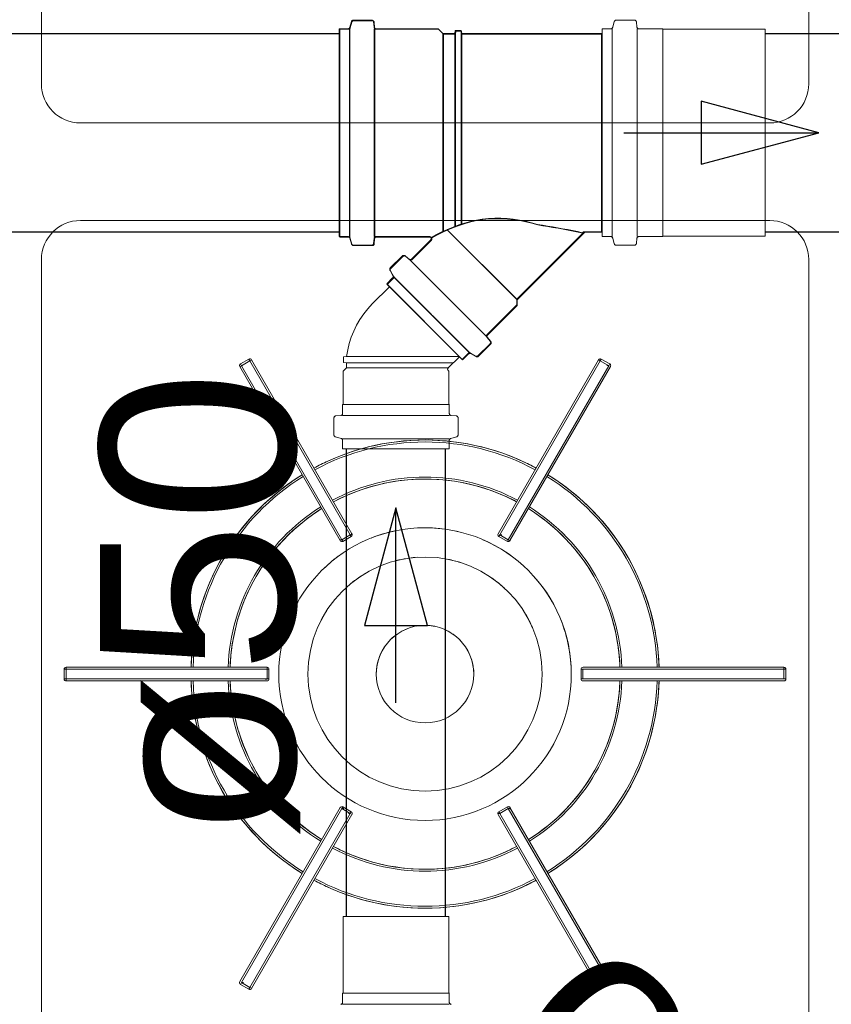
# Model space of a CAD drawing. Header units: millimetres. Extents: x 567 to 934, y -1 to 364.
# Tile 12 of 256: x 592.452 to 593.284, y 47.229 to 48.238. Entities that reach past the tile are written whole.
import ezdxf

# ---------------------------------------------------------------- set-up
doc = ezdxf.new("R2010")
doc.units = ezdxf.units.MM
doc.header["$MEASUREMENT"] = 0
doc.linetypes.add('NULL', pattern=[0])
doc.layers.add('ARQ FINA', color=8, linetype='Continuous')
for name, color, linetype, lineweight in [('G-IMPT', 8, 'Continuous', 13), ('Simbolos', 14, 'Continuous', 20), ('Simbolos_int', 14, 'Continuous', 15), ('TQ-Condutos Gordura', 14, 'Continuous', 25), ('TQ-Sentido conduto Gordura', 14, 'Continuous', 30), ('TQ-Textos conduto Gordura', 7, 'Continuous', 9)]:
    doc.layers.add(name, color=color, linetype=linetype, lineweight=lineweight)
doc.styles.add('Arial', font='arial.ttf')

msp = doc.modelspace()

# ---------------------------------------------------------------- linework, layer by layer
at = {"layer": 'ARQ FINA', "lineweight": 5}
for p, q in [((592.4744, 48.1726), (592.4744, 49.0226)), ((593.2611, 49.0226), (593.2611, 48.1726)), ((593.2211, 48.1326), (592.5144, 48.1326)), ((592.5144, 48.0326), (593.2211, 48.0326)), ((592.4744, 47.1426), (592.4744, 47.9926)), ((593.2611, 47.9926), (593.2611, 47.1426))]:
    msp.add_line(p, q, dxfattribs=at)
for centre, start, end in [((592.5144, 48.1726), 180, 270), ((593.2211, 48.1726), 270, 0), ((592.5144, 47.9926), 90, 180), ((593.2211, 47.9926), 0, 90)]:
    msp.add_arc(centre, 0.04, start, end, dxfattribs=at)
at = {"layer": 'G-IMPT', "lineweight": 5}
for p, q in [((592.6871, 47.8905), (592.6784, 47.8855)), ((592.6784, 47.8855), (592.6871, 47.8905)), ((592.6871, 47.8905), (592.6784, 47.8855)), ((592.6881, 47.8887), (592.6871, 47.8905)), ((593.0484, 47.8905), (593.0474, 47.8887)), ((593.0571, 47.8855), (593.0484, 47.8905)), ((593.0571, 47.8855), (593.0484, 47.8905)), ((593.0571, 47.8855), (593.0484, 47.8905)), ((592.6777, 47.8828), (592.7807, 47.7044)), ((592.6777, 47.8828), (592.7807, 47.7044)), ((592.6784, 47.8855), (592.6794, 47.8837)), ((592.6794, 47.8837), (592.6881, 47.8887)), ((592.7824, 47.7053), (592.6794, 47.8837)), ((592.6881, 47.8887), (592.7911, 47.7103)), ((592.7928, 47.7114), (592.6898, 47.8898)), ((592.6898, 47.8898), (592.7928, 47.7114)), ((593.0457, 47.8898), (592.9427, 47.7114)), ((593.0457, 47.8898), (592.9427, 47.7114)), ((592.9444, 47.7103), (593.0474, 47.8887)), ((593.056, 47.8837), (592.953, 47.7053)), ((592.9548, 47.7044), (593.0578, 47.8828)), ((593.0578, 47.8828), (592.9548, 47.7044)), ((593.0474, 47.8887), (593.056, 47.8837)), ((593.056, 47.8837), (593.0571, 47.8855)), ((592.7911, 47.7103), (592.7824, 47.7053)), ((592.7834, 47.7036), (592.7921, 47.7086)), ((592.7921, 47.7086), (592.7834, 47.7036)), ((592.7834, 47.7036), (592.7921, 47.7086)), ((592.7921, 47.7086), (592.7911, 47.7103)), ((592.9444, 47.7103), (592.9434, 47.7086)), ((592.9434, 47.7086), (592.9521, 47.7036)), ((592.9434, 47.7086), (592.9521, 47.7036)), ((592.9434, 47.7086), (592.9521, 47.7036)), ((592.953, 47.7053), (592.9444, 47.7103)), ((592.7824, 47.7053), (592.7834, 47.7036)), ((592.9521, 47.7036), (592.953, 47.7053)), ((592.4977, 47.5726), (592.4977, 47.5626)), ((592.4998, 47.5726), (592.4977, 47.5726)), ((592.4977, 47.5726), (592.4977, 47.5626)), ((592.4977, 47.5726), (592.4977, 47.5626)), ((592.7057, 47.5746), (592.4997, 47.5746)), ((592.4997, 47.5746), (592.7057, 47.5746)), ((592.4998, 47.5726), (592.7058, 47.5726)), ((592.4998, 47.5626), (592.4998, 47.5726)), ((592.7077, 47.5726), (592.7058, 47.5726)), ((592.7058, 47.5726), (592.7058, 47.5626)), ((592.7077, 47.5626), (592.7077, 47.5726)), ((592.7077, 47.5626), (592.7077, 47.5726)), ((592.7077, 47.5626), (592.7077, 47.5726)), ((593.0277, 47.5726), (593.0277, 47.5626)), ((593.0296, 47.5726), (593.0277, 47.5726)), ((593.0277, 47.5726), (593.0277, 47.5626)), ((593.0277, 47.5726), (593.0277, 47.5626)), ((593.0296, 47.5626), (593.0296, 47.5726)), ((593.0296, 47.5726), (593.2356, 47.5726)), ((593.2357, 47.5746), (593.0297, 47.5746)), ((593.2357, 47.5746), (593.0297, 47.5746)), ((593.2377, 47.5726), (593.2356, 47.5726)), ((593.2356, 47.5726), (593.2356, 47.5626)), ((593.2377, 47.5626), (593.2377, 47.5726)), ((593.2377, 47.5626), (593.2377, 47.5726)), ((593.2377, 47.5626), (593.2377, 47.5726)), ((592.4977, 47.5626), (592.4998, 47.5626)), ((592.4997, 47.5606), (592.7057, 47.5606)), ((592.4997, 47.5606), (592.7057, 47.5606)), ((592.7058, 47.5626), (592.4998, 47.5626)), ((592.7058, 47.5626), (592.7077, 47.5626)), ((593.0277, 47.5626), (593.0296, 47.5626)), ((593.2356, 47.5626), (593.0296, 47.5626)), ((593.0297, 47.5606), (593.2357, 47.5606)), ((593.2357, 47.5606), (593.0297, 47.5606)), ((593.2356, 47.5626), (593.2377, 47.5626)), ((592.7807, 47.4308), (592.6777, 47.2524)), ((592.6777, 47.2524), (592.7807, 47.4308)), ((592.6794, 47.2514), (592.7824, 47.4298)), ((592.7834, 47.4315), (592.7824, 47.4298)), ((592.7824, 47.4298), (592.7911, 47.4248)), ((592.7921, 47.4265), (592.7834, 47.4315)), ((592.7921, 47.4265), (592.7834, 47.4315)), ((592.7921, 47.4265), (592.7834, 47.4315)), ((592.7911, 47.4248), (592.7921, 47.4265)), ((592.9521, 47.4315), (592.9434, 47.4265)), ((592.9521, 47.4315), (592.9434, 47.4265)), ((592.9521, 47.4315), (592.9434, 47.4265)), ((592.9434, 47.4265), (592.9444, 47.4248)), ((592.9444, 47.4248), (592.953, 47.4298)), ((592.953, 47.4298), (592.9521, 47.4315)), ((592.953, 47.4298), (593.056, 47.2514)), ((593.0578, 47.2524), (592.9548, 47.4308)), ((593.0578, 47.2524), (592.9548, 47.4308)), ((592.7911, 47.4248), (592.6881, 47.2464)), ((592.6898, 47.2454), (592.7928, 47.4238)), ((592.6898, 47.2454), (592.7928, 47.4238)), ((592.9427, 47.4238), (593.0457, 47.2454)), ((593.0457, 47.2454), (592.9427, 47.4238)), ((593.0474, 47.2464), (592.9444, 47.4248)), ((592.6794, 47.2514), (592.6784, 47.2496)), ((592.6784, 47.2496), (592.6871, 47.2446)), ((592.6784, 47.2496), (592.6871, 47.2446)), ((592.6784, 47.2496), (592.6871, 47.2446)), ((592.6881, 47.2464), (592.6794, 47.2514)), ((592.6871, 47.2446), (592.6881, 47.2464)), ((593.056, 47.2514), (593.0474, 47.2464)), ((593.0474, 47.2464), (593.0484, 47.2446)), ((593.0484, 47.2446), (593.0571, 47.2496)), ((593.0484, 47.2446), (593.0571, 47.2496)), ((593.0484, 47.2446), (593.0571, 47.2496)), ((593.0571, 47.2496), (593.056, 47.2514))]:
    msp.add_line(p, q, dxfattribs=at)
for points in [[(592.9816, 47.7788), (592.9731, 47.7832), (592.9644, 47.7873), (592.9555, 47.7909), (592.9465, 47.7943), (592.9374, 47.7972), (592.9281, 47.7998), (592.9188, 47.8021), (592.9094, 47.8039), (592.8999, 47.8054), (592.8904, 47.8065), (592.8808, 47.8072), (592.8712, 47.8076), (592.8616, 47.8075), (592.852, 47.8071), (592.8424, 47.8062), (592.8329, 47.805), (592.8234, 47.8035), (592.814, 47.8015), (592.8047, 47.7992), (592.7955, 47.7965), (592.7864, 47.7934), (592.7775, 47.79), (592.7686, 47.7862), (592.76, 47.782), (592.7538, 47.7788)], [(592.7417, 47.7718), (592.7336, 47.7666), (592.7258, 47.7611), (592.7182, 47.7553), (592.7108, 47.7491), (592.7036, 47.7427), (592.6968, 47.736), (592.6902, 47.7291), (592.6839, 47.7218), (592.6778, 47.7143), (592.6721, 47.7066), (592.6667, 47.6987), (592.6616, 47.6906), (592.6569, 47.6822), (592.6525, 47.6737), (592.6484, 47.665), (592.6447, 47.6562), (592.6413, 47.6472), (592.6383, 47.638), (592.6357, 47.6288), (592.6334, 47.6195), (592.6315, 47.6101), (592.63, 47.6006), (592.6289, 47.5911), (592.6281, 47.5815), (592.6278, 47.5746)], [(593.1076, 47.5746), (593.1072, 47.5842), (593.1063, 47.5937), (593.1051, 47.6032), (593.1034, 47.6127), (593.1015, 47.6221), (593.0991, 47.6314), (593.0963, 47.6406), (593.0932, 47.6497), (593.0898, 47.6586), (593.086, 47.6674), (593.0818, 47.6761), (593.0773, 47.6846), (593.0724, 47.6929), (593.0673, 47.7009), (593.0618, 47.7088), (593.056, 47.7165), (593.0499, 47.7239), (593.0435, 47.731), (593.0368, 47.7379), (593.0298, 47.7445), (593.0226, 47.7509), (593.0152, 47.7569), (593.0075, 47.7627), (592.9996, 47.7681), (592.9937, 47.7718)], [(592.7738, 47.7442), (592.781, 47.7478), (592.7883, 47.7511), (592.7957, 47.7541), (592.8032, 47.7569), (592.8108, 47.7593), (592.8185, 47.7614), (592.8263, 47.7632), (592.8342, 47.7647), (592.8421, 47.7659), (592.85, 47.7668), (592.858, 47.7673), (592.866, 47.7676), (592.874, 47.7675), (592.882, 47.7671), (592.89, 47.7663), (592.8979, 47.7653), (592.9058, 47.7639), (592.9136, 47.7622), (592.9213, 47.7603), (592.929, 47.758), (592.9366, 47.7554), (592.944, 47.7525), (592.9514, 47.7493), (592.9586, 47.7458), (592.9616, 47.7442)], [(592.6678, 47.5746), (592.6683, 47.5826), (592.669, 47.5905), (592.6701, 47.5985), (592.6715, 47.6063), (592.6732, 47.6141), (592.6752, 47.6219), (592.6776, 47.6295), (592.6802, 47.6371), (592.6831, 47.6445), (592.6864, 47.6519), (592.6899, 47.659), (592.6937, 47.6661), (592.6977, 47.673), (592.7021, 47.6797), (592.7067, 47.6862), (592.7116, 47.6926), (592.7167, 47.6987), (592.7221, 47.7046), (592.7277, 47.7103), (592.7335, 47.7158), (592.7395, 47.7211), (592.7458, 47.7261), (592.7522, 47.7308), (592.7588, 47.7353), (592.7617, 47.7372)], [(592.9737, 47.7372), (592.9804, 47.7328), (592.9869, 47.7282), (592.9933, 47.7233), (592.9994, 47.7181), (593.0053, 47.7127), (593.011, 47.7071), (593.0165, 47.7013), (593.0217, 47.6952), (593.0267, 47.689), (593.0314, 47.6825), (593.0359, 47.6759), (593.0401, 47.6691), (593.044, 47.6621), (593.0476, 47.655), (593.051, 47.6477), (593.054, 47.6403), (593.0568, 47.6328), (593.0592, 47.6252), (593.0614, 47.6175), (593.0632, 47.6097), (593.0648, 47.6018), (593.066, 47.5939), (593.0669, 47.586), (593.0675, 47.578), (593.0676, 47.5746)], [(592.6278, 47.5606), (592.6283, 47.551), (592.6292, 47.5414), (592.6304, 47.5319), (592.632, 47.5224), (592.634, 47.5131), (592.6364, 47.5038), (592.6391, 47.4946), (592.6422, 47.4855), (592.6457, 47.4765), (592.6495, 47.4677), (592.6537, 47.4591), (592.6582, 47.4506), (592.663, 47.4423), (592.6682, 47.4342), (592.6737, 47.4263), (592.6795, 47.4187), (592.6856, 47.4113), (592.692, 47.4041), (592.6987, 47.3972), (592.7056, 47.3906), (592.7128, 47.3843), (592.7203, 47.3782), (592.728, 47.3725), (592.7359, 47.367), (592.7417, 47.3633)], [(592.7617, 47.398), (592.755, 47.4024), (592.7485, 47.407), (592.7422, 47.4119), (592.7361, 47.417), (592.7301, 47.4224), (592.7244, 47.428), (592.719, 47.4339), (592.7138, 47.4399), (592.7088, 47.4462), (592.704, 47.4526), (592.6996, 47.4593), (592.6954, 47.4661), (592.6915, 47.4731), (592.6878, 47.4802), (592.6845, 47.4875), (592.6814, 47.4948), (592.6787, 47.5024), (592.6762, 47.51), (592.6741, 47.5177), (592.6722, 47.5255), (592.6707, 47.5333), (592.6695, 47.5412), (592.6686, 47.5492), (592.668, 47.5571), (592.6678, 47.5606)], [(593.0676, 47.5606), (593.0672, 47.5526), (593.0664, 47.5446), (593.0653, 47.5367), (593.0639, 47.5288), (593.0622, 47.521), (593.0602, 47.5133), (593.0579, 47.5056), (593.0553, 47.4981), (593.0523, 47.4906), (593.0491, 47.4833), (593.0456, 47.4761), (593.0418, 47.4691), (593.0377, 47.4622), (593.0334, 47.4555), (593.0287, 47.4489), (593.0239, 47.4426), (593.0187, 47.4365), (593.0134, 47.4305), (593.0078, 47.4248), (593.002, 47.4193), (592.9959, 47.4141), (592.9897, 47.4091), (592.9832, 47.4043), (592.9766, 47.3998), (592.9737, 47.398)], [(592.9937, 47.3633), (593.0018, 47.3685), (593.0097, 47.374), (593.0173, 47.3799), (593.0247, 47.386), (593.0318, 47.3924), (593.0387, 47.3991), (593.0453, 47.4061), (593.0516, 47.4133), (593.0576, 47.4208), (593.0633, 47.4285), (593.0687, 47.4364), (593.0738, 47.4446), (593.0786, 47.4529), (593.083, 47.4615), (593.0871, 47.4701), (593.0908, 47.479), (593.0941, 47.488), (593.0971, 47.4971), (593.0998, 47.5063), (593.102, 47.5157), (593.1039, 47.5251), (593.1054, 47.5346), (593.1066, 47.5441), (593.1073, 47.5537), (593.1076, 47.5606)], [(592.9616, 47.391), (592.9545, 47.3874), (592.9472, 47.384), (592.9398, 47.381), (592.9323, 47.3783), (592.9246, 47.3758), (592.9169, 47.3737), (592.9091, 47.3719), (592.9013, 47.3704), (592.8934, 47.3692), (592.8854, 47.3684), (592.8774, 47.3678), (592.8694, 47.3676), (592.8614, 47.3677), (592.8535, 47.3681), (592.8455, 47.3688), (592.8376, 47.3699), (592.8297, 47.3712), (592.8219, 47.3729), (592.8141, 47.3749), (592.8064, 47.3772), (592.7989, 47.3798), (592.7914, 47.3827), (592.7841, 47.3859), (592.7769, 47.3894), (592.7738, 47.391)], [(592.7538, 47.3563), (592.7624, 47.3519), (592.7711, 47.3479), (592.7799, 47.3442), (592.789, 47.3409), (592.7981, 47.3379), (592.8073, 47.3353), (592.8167, 47.3331), (592.8261, 47.3312), (592.8356, 47.3297), (592.8451, 47.3286), (592.8547, 47.3279), (592.8643, 47.3276), (592.8739, 47.3277), (592.8835, 47.3281), (592.893, 47.3289), (592.9025, 47.3301), (592.912, 47.3317), (592.9214, 47.3337), (592.9307, 47.336), (592.9399, 47.3387), (592.949, 47.3418), (592.958, 47.3452), (592.9668, 47.349), (592.9755, 47.3531), (592.9816, 47.3563)]]:
    msp.add_lwpolyline(points, dxfattribs=at)
for centre, radius, start, end in [((592.6881, 47.8888), 0.002, 30, 120), ((592.6881, 47.8888), 0.002, 30, 120), ((593.0474, 47.8888), 0.002, 60, 150), ((593.0474, 47.8888), 0.002, 60, 150), ((592.6794, 47.8838), 0.002, 120, 210), ((592.6794, 47.8838), 0.002, 120, 210), ((593.0561, 47.8838), 0.002, 330, 60), ((593.0561, 47.8838), 0.002, 330, 60), ((592.8677, 47.5676), 0.24, 61.6714, 118.3286), ((592.8677, 47.5676), 0.238, 61.6854, 118.3146), ((592.8677, 47.5676), 0.24, 114.5089, 118.3286), ((592.8677, 47.5676), 0.24, 61.6714, 65.4911), ((592.8677, 47.5676), 0.24, 121.6714, 178.3286), ((592.8677, 47.5676), 0.238, 121.6854, 178.3146), ((592.8677, 47.5676), 0.24, 121.6714, 125.4911), ((592.8677, 47.5676), 0.202, 61.9859, 118.0141), ((592.8677, 47.5676), 0.238, 1.6854, 58.3146), ((592.8677, 47.5676), 0.24, 1.6714, 58.3286), ((592.8677, 47.5676), 0.24, 54.5089, 58.3286), ((592.8677, 47.5676), 0.2, 62.0058, 117.9942), ((592.8677, 47.5676), 0.2, 112.273, 117.9942), ((592.8677, 47.5676), 0.2, 62.0058, 67.727), ((592.8677, 47.5676), 0.202, 121.9859, 178.0141), ((592.8677, 47.5676), 0.202, 1.9859, 58.0141), ((592.8677, 47.5676), 0.2, 122.0058, 177.9942), ((592.8677, 47.5676), 0.2, 122.0058, 127.727), ((592.8677, 47.5676), 0.2, 2.0058, 57.9942), ((592.8677, 47.5676), 0.2, 52.273, 57.9942), ((592.8677, 47.5676), 0.15, 0, 180), ((592.7911, 47.7104), 0.002, 300, 30), ((592.7911, 47.7104), 0.002, 300, 30), ((592.8677, 47.5676), 0.15, 101.8503, 111.6391), ((592.8677, 47.5676), 0.15, 87.6811, 88.8506), ((592.8677, 47.5676), 0.15, 76.1367, 87.6811), ((592.9444, 47.7104), 0.002, 150, 240), ((592.9444, 47.7104), 0.002, 150, 240), ((592.7824, 47.7054), 0.002, 210, 300), ((592.7824, 47.7054), 0.002, 210, 300), ((592.8677, 47.5676), 0.15, 53.2956, 66.6623), ((592.9531, 47.7054), 0.002, 240, 330), ((592.9531, 47.7054), 0.002, 240, 330), ((592.8677, 47.5676), 0.15, 125.2952, 133.8405), ((592.8677, 47.5676), 0.12, 0, 180), ((592.8677, 47.5676), 0.12, 93.4909, 104.2124), ((592.8677, 47.5676), 0.12, 72.401, 78.7324), ((592.8677, 47.5676), 0.12, 119.4438, 129.474), ((592.8677, 47.5676), 0.15, 29.6087, 43.8405), ((592.8677, 47.5676), 0.12, 47.2545, 55.0826), ((592.8677, 47.5676), 0.15, 149.6084, 156.9203), ((592.8677, 47.5676), 0.12, 146.3577, 154.7365), ((592.8677, 47.5676), 0.12, 23.4524, 30.5904), ((592.8677, 47.5676), 0.05, 0, 180), ((592.8677, 47.5676), 0.05, 87.7498, 100.0519), ((592.8677, 47.5676), 0.05, 78.1377, 87.7498), ((592.8677, 47.5676), 0.15, 0, 21.9203), ((592.8677, 47.5676), 0.05, 112.4749, 135.594), ((592.8677, 47.5676), 0.05, 43.3894, 66.6078), ((592.8677, 47.5676), 0.24, 174.5089, 178.3286), ((592.8677, 47.5676), 0.2, 172.273, 177.9942), ((592.8677, 47.5676), 0.05, 146.2624, 180), ((592.8677, 47.5676), 0.05, 0, 33.1958), ((592.8677, 47.5676), 0.2, 2.0058, 7.727), ((592.8677, 47.5676), 0.24, 1.6714, 5.4911), ((592.4997, 47.5726), 0.002, 90, 180), ((592.4997, 47.5726), 0.002, 90, 180), ((592.7057, 47.5726), 0.002, 0, 90), ((592.7057, 47.5726), 0.002, 0, 90), ((592.8677, 47.5676), 0.15, 180, 0), ((592.8677, 47.5676), 0.12, 180, 0), ((592.8677, 47.5676), 0.05, 180, 0), ((593.0297, 47.5726), 0.002, 90, 180), ((593.0297, 47.5726), 0.002, 90, 180), ((593.2357, 47.5726), 0.002, 0, 90), ((593.2357, 47.5726), 0.002, 0, 90), ((592.4997, 47.5626), 0.002, 180, 270), ((592.4997, 47.5626), 0.002, 180, 270), ((592.8677, 47.5676), 0.24, 181.6714, 238.3286), ((592.8677, 47.5676), 0.24, 181.6714, 185.4911), ((592.8677, 47.5676), 0.238, 181.6854, 238.3146), ((592.8677, 47.5676), 0.202, 181.9859, 238.0141), ((592.8677, 47.5676), 0.2, 182.0058, 187.727), ((592.8677, 47.5676), 0.2, 182.0058, 237.9942), ((592.7057, 47.5626), 0.002, 270, 0), ((592.7057, 47.5626), 0.002, 270, 0), ((592.8677, 47.5676), 0.2, 302.0058, 357.9942), ((592.8677, 47.5676), 0.202, 301.9859, 358.0141), ((592.8677, 47.5676), 0.238, 301.6854, 358.3146), ((592.8677, 47.5676), 0.24, 301.6714, 358.3286), ((593.0297, 47.5626), 0.002, 180, 270), ((593.0297, 47.5626), 0.002, 180, 270), ((592.8677, 47.5676), 0.2, 352.273, 357.9942), ((592.8677, 47.5676), 0.24, 354.5089, 358.3286), ((593.2357, 47.5626), 0.002, 270, 0), ((593.2357, 47.5626), 0.002, 270, 0), ((592.7824, 47.4298), 0.002, 60, 150), ((592.7824, 47.4298), 0.002, 60, 150), ((592.7911, 47.4248), 0.002, 330, 60), ((592.7911, 47.4248), 0.002, 330, 60), ((592.9444, 47.4248), 0.002, 120, 210), ((592.9444, 47.4248), 0.002, 120, 210), ((592.9531, 47.4298), 0.002, 30, 120), ((592.9531, 47.4298), 0.002, 30, 120), ((592.8677, 47.5676), 0.2, 232.273, 237.9942), ((592.8677, 47.5676), 0.2, 302.0058, 307.727), ((592.8677, 47.5676), 0.202, 241.9859, 298.0141), ((592.8677, 47.5676), 0.2, 242.0058, 297.9942), ((592.8677, 47.5676), 0.2, 242.0058, 247.727), ((592.8677, 47.5676), 0.2, 292.273, 297.9942), ((592.8677, 47.5676), 0.24, 234.5089, 238.3286), ((592.8677, 47.5676), 0.24, 301.6714, 305.4911), ((592.8677, 47.5676), 0.24, 241.6714, 298.3286), ((592.8677, 47.5676), 0.24, 241.6714, 245.4911), ((592.8677, 47.5676), 0.238, 241.6854, 298.3146), ((592.8677, 47.5676), 0.24, 294.5089, 298.3286), ((592.6794, 47.2514), 0.002, 150, 240), ((592.6794, 47.2514), 0.002, 150, 240), ((592.6881, 47.2464), 0.002, 240, 330), ((592.6881, 47.2464), 0.002, 240, 330), ((593.0474, 47.2464), 0.002, 210, 300), ((593.0474, 47.2464), 0.002, 210, 300), ((593.0561, 47.2514), 0.002, 300, 30), ((593.0561, 47.2514), 0.002, 300, 30)]:
    msp.add_arc(centre, radius, start, end, dxfattribs=at)
for centre, major_axis, start_param, end_param in [((592.6794, 47.8838), (-0.00173, -0.001), 0, 1.570796), ((592.6881, 47.8888), (-0.00173, -0.001), 1.570796, 3.141602), ((593.0474, 47.8888), (0.00173, -0.001), 3.141602, 4.712389), ((593.0561, 47.8838), (-0.002, 0), 4.712389, 6.283185), ((592.7911, 47.7104), (-0.00173, -0.001), 1.570796, 3.141602), ((592.9444, 47.7104), (-0.002, 0), 3.141602, 4.712389), ((592.7824, 47.7054), (-0.002, 0), 0, 1.570796), ((592.9531, 47.7054), (0.00173, -0.001), 4.712389, 6.283185), ((592.4997, 47.5726), (0, -0.002), 1.570796, 3.141602), ((592.7057, 47.5726), (0, -0.002), 1.570796, 3.141602), ((593.0297, 47.5726), (-0.002, 0), 3.141602, 4.712389), ((593.2357, 47.5726), (0, -0.002), 3.141602, 4.712389), ((592.4997, 47.5626), (0, -0.002), 0, 1.570796), ((592.7057, 47.5626), (-0.002, 0), 0, 1.570796), ((593.0297, 47.5626), (-0.002, 0), 4.712389, 6.283185), ((593.2357, 47.5626), (-0.002, 0), 4.712389, 6.283185), ((592.7824, 47.4298), (-0.002, 0), 1.570796, 3.141602), ((592.9531, 47.4298), (-0.002, 0), 3.141602, 4.712389), ((592.7911, 47.4248), (-0.002, 0), 0, 1.570796), ((592.9444, 47.4248), (-0.002, 0), 4.712389, 6.283185), ((592.6794, 47.2514), (-0.002, 0), 1.570796, 3.141602), ((592.6881, 47.2464), (0.00173, -0.001), 0, 1.570796), ((593.0474, 47.2464), (-0.00173, -0.001), 4.712389, 6.283185), ((593.0561, 47.2514), (-0.00173, -0.001), 3.141602, 4.712389)]:
    msp.add_ellipse(centre, major_axis=major_axis, ratio=0.038068, start_param=start_param, end_param=end_param, dxfattribs=at)
at = {"layer": 'Simbolos'}
for p, q in [((592.7922, 48.2364), (592.7906, 48.2306)), ((592.7927, 48.2359), (592.7911, 48.2301)), ((592.7941, 48.2379), (592.813, 48.2379)), ((592.7946, 48.2374), (592.8135, 48.2374)), ((592.815, 48.2361), (592.8155, 48.2309)), ((592.8155, 48.2356), (592.816, 48.2304)), ((593.0617, 48.2364), (593.0601, 48.2306)), ((593.0636, 48.2379), (593.0825, 48.2379)), ((593.0845, 48.2361), (593.085, 48.2309)), ((592.7798, 48.2291), (592.7887, 48.2291)), ((592.7798, 48.2291), (592.7798, 48.0161)), ((592.7803, 48.2286), (592.7892, 48.2286)), ((592.7803, 48.2286), (592.7803, 48.0156)), ((592.7902, 48.2291), (592.7902, 48.0161)), ((592.7907, 48.2286), (592.7907, 48.0156)), ((592.8156, 48.2291), (592.8156, 48.0161)), ((592.8161, 48.2286), (592.8161, 48.0156)), ((592.8175, 48.2291), (592.8811, 48.2291)), ((592.818, 48.2286), (592.8816, 48.2286)), ((592.8811, 48.2291), (592.886, 48.2242)), ((592.8816, 48.2286), (592.8865, 48.2237)), ((592.886, 48.0215), (592.886, 48.2242)), ((592.886, 48.2242), (592.8984, 48.2242)), ((592.8865, 48.021), (592.8865, 48.2237)), ((592.8865, 48.2237), (592.8989, 48.2237)), ((592.8984, 48.2242), (592.8987, 48.2272)), ((592.8984, 48.0267), (592.8984, 48.2242)), ((592.8987, 48.2272), (592.9046, 48.2272)), ((592.8989, 48.2237), (592.8992, 48.2267)), ((592.8989, 48.0262), (592.8989, 48.2237)), ((592.8992, 48.2267), (592.9051, 48.2267)), ((592.9048, 48.2242), (592.9046, 48.2272)), ((592.9048, 48.2242), (593.0488, 48.2242)), ((592.9048, 48.0289), (592.9048, 48.2242)), ((592.9053, 48.2237), (592.9051, 48.2267)), ((592.9053, 48.2237), (593.0493, 48.2237)), ((592.9053, 48.0284), (592.9053, 48.2237)), ((593.0488, 48.2242), (593.0488, 48.021)), ((593.0493, 48.0161), (593.0493, 48.2291)), ((593.0493, 48.2291), (593.0582, 48.2291)), ((593.0493, 48.2237), (593.0493, 48.0205)), ((593.087, 48.2291), (593.1111, 48.2291)), ((593.1111, 48.2291), (593.1116, 48.2286)), ((593.1116, 48.2286), (593.2163, 48.2286)), ((592.8901, 48.0233), (592.9617, 47.9518)), ((592.8906, 48.0228), (592.9622, 47.9513)), ((592.7798, 48.0161), (592.7887, 48.0161)), ((592.7803, 48.0156), (592.7892, 48.0156)), ((592.7922, 48.0088), (592.7906, 48.0146)), ((592.7927, 48.0083), (592.7911, 48.0141)), ((592.815, 48.0091), (592.8155, 48.0143)), ((592.8155, 48.0086), (592.816, 48.0138)), ((592.8175, 48.0161), (592.8721, 48.0161)), ((592.818, 48.0156), (592.8726, 48.0156)), ((592.8539, 47.9931), (592.8735, 48.0127)), ((592.8544, 47.9926), (592.874, 48.0122)), ((592.9617, 47.9518), (593.0309, 48.021)), ((592.9622, 47.9513), (593.0314, 48.0205)), ((593.0309, 48.021), (593.0488, 48.021)), ((593.0314, 48.0205), (593.0493, 48.0205)), ((593.0493, 48.0161), (593.0582, 48.0161)), ((593.0617, 48.0088), (593.0601, 48.0146)), ((593.0845, 48.0091), (593.085, 48.0143)), ((593.087, 48.0161), (593.1111, 48.0161)), ((593.1111, 48.0161), (593.1116, 48.0166)), ((593.1116, 48.0166), (593.2163, 48.0166)), ((592.7941, 48.0073), (592.813, 48.0073)), ((592.7946, 48.0068), (592.8135, 48.0068)), ((593.0636, 48.0073), (593.0825, 48.0073)), ((592.8321, 47.9839), (592.8445, 47.9963)), ((592.8326, 47.9834), (592.845, 47.9958)), ((592.8472, 47.9964), (592.8512, 47.993)), ((592.8477, 47.9959), (592.8517, 47.9925)), ((592.8526, 47.9918), (592.93, 47.9144)), ((592.8531, 47.9913), (592.9305, 47.9139)), ((592.8318, 47.9814), (592.8348, 47.9761)), ((592.8323, 47.9809), (592.8353, 47.9756)), ((592.8284, 47.9676), (592.8345, 47.9737)), ((592.8289, 47.9671), (592.835, 47.9732)), ((592.8356, 47.9748), (592.913, 47.8974)), ((592.8361, 47.9743), (592.9135, 47.8969)), ((592.8136, 47.9471), (592.8312, 47.9647)), ((592.8284, 47.9676), (592.9057, 47.8902)), ((592.8289, 47.9671), (592.9062, 47.8897)), ((592.9617, 47.9461), (592.9617, 47.9518)), ((592.9622, 47.9456), (592.9622, 47.9513)), ((592.9313, 47.9157), (592.9617, 47.9461)), ((592.9318, 47.9152), (592.9622, 47.9456)), ((592.9346, 47.909), (592.9312, 47.913)), ((592.9351, 47.9085), (592.9317, 47.9125)), ((592.922, 47.8939), (592.9344, 47.9063)), ((592.9225, 47.8934), (592.9349, 47.9058)), ((592.7872, 47.8932), (592.7842, 47.893)), ((592.7842, 47.8871), (592.7842, 47.893)), ((592.8915, 47.8816), (592.9029, 47.893)), ((592.9057, 47.8902), (592.9119, 47.8963)), ((592.9062, 47.8897), (592.9124, 47.8958)), ((592.9196, 47.8936), (592.9143, 47.8967)), ((592.9201, 47.8931), (592.9148, 47.8962)), ((592.7836, 47.878), (592.7872, 47.8816)), ((592.7872, 47.8868), (592.7842, 47.8871)), ((592.7872, 47.8816), (592.7872, 47.8868)), ((592.7836, 47.8444), (592.7836, 47.878)), ((592.8922, 47.878), (592.8915, 47.8788)), ((592.8922, 47.8444), (592.8922, 47.878)), ((592.7832, 47.844), (592.7836, 47.8444)), ((592.7832, 47.8347), (592.7832, 47.844)), ((592.8926, 47.844), (592.8922, 47.8444)), ((592.8926, 47.8347), (592.8926, 47.844)), ((592.7743, 47.8127), (592.7743, 47.8302)), ((592.7761, 47.8322), (592.7814, 47.8327)), ((592.8997, 47.8322), (592.8944, 47.8327)), ((592.9015, 47.8127), (592.9015, 47.8302)), ((592.7758, 47.8108), (592.7817, 47.8092)), ((592.9, 47.8108), (592.8941, 47.8092)), ((592.7832, 47.7985), (592.7832, 47.8072)), ((592.8926, 47.7985), (592.8926, 47.8072)), ((592.7832, 47.7985), (592.8926, 47.7985)), ((592.7836, 47.2409), (592.7836, 47.319)), ((592.8922, 47.2409), (592.8922, 47.319)), ((592.7832, 47.2405), (592.7836, 47.2409)), ((592.7832, 47.2311), (592.7832, 47.2405)), ((592.8926, 47.2405), (592.8922, 47.2409)), ((592.8926, 47.2311), (592.8926, 47.2405))]:
    msp.add_line(p, q, dxfattribs=at)
for points in [[(592.7941, 48.2379), (592.7938, 48.2379), (592.7935, 48.2378), (592.7933, 48.2377), (592.793, 48.2376), (592.7928, 48.2374), (592.7926, 48.2372), (592.7924, 48.237), (592.7923, 48.2367), (592.7922, 48.2364)], [(592.7946, 48.2374), (592.7943, 48.2374), (592.794, 48.2373), (592.7938, 48.2372), (592.7935, 48.2371), (592.7933, 48.2369), (592.7931, 48.2367), (592.7929, 48.2365), (592.7928, 48.2362), (592.7927, 48.2359)], [(592.815, 48.2361), (592.815, 48.2364), (592.8149, 48.2367), (592.8147, 48.237), (592.8145, 48.2373), (592.8143, 48.2375), (592.814, 48.2377), (592.8137, 48.2378), (592.8134, 48.2379), (592.813, 48.2379)], [(592.8155, 48.2356), (592.8155, 48.2359), (592.8154, 48.2362), (592.8152, 48.2365), (592.815, 48.2368), (592.8148, 48.237), (592.8145, 48.2372), (592.8142, 48.2373), (592.8139, 48.2374), (592.8135, 48.2374)], [(593.0636, 48.2379), (593.0633, 48.2379), (593.063, 48.2378), (593.0628, 48.2377), (593.0625, 48.2376), (593.0623, 48.2374), (593.0621, 48.2372), (593.0619, 48.237), (593.0618, 48.2367), (593.0617, 48.2364)], [(593.0845, 48.2361), (593.0845, 48.2364), (593.0843, 48.2367), (593.0842, 48.237), (593.084, 48.2373), (593.0837, 48.2375), (593.0835, 48.2377), (593.0832, 48.2378), (593.0828, 48.2379), (593.0825, 48.2379)], [(592.7887, 48.2291), (592.789, 48.2291), (592.7893, 48.2292), (592.7895, 48.2293), (592.7898, 48.2294), (592.79, 48.2296), (592.7902, 48.2298), (592.7904, 48.2301), (592.7905, 48.2303), (592.7906, 48.2306)], [(592.7892, 48.2286), (592.7895, 48.2286), (592.7898, 48.2287), (592.79, 48.2288), (592.7903, 48.2289), (592.7905, 48.2291), (592.7907, 48.2293), (592.7909, 48.2296), (592.791, 48.2298), (592.7911, 48.2301)], [(592.8155, 48.2309), (592.8155, 48.2306), (592.8156, 48.2303), (592.8158, 48.23), (592.816, 48.2298), (592.8162, 48.2295), (592.8165, 48.2294), (592.8168, 48.2292), (592.8171, 48.2291), (592.8175, 48.2291)], [(592.816, 48.2304), (592.816, 48.2301), (592.8161, 48.2298), (592.8163, 48.2295), (592.8165, 48.2293), (592.8167, 48.229), (592.817, 48.2289), (592.8173, 48.2287), (592.8176, 48.2286), (592.818, 48.2286)], [(593.0582, 48.2291), (593.0585, 48.2291), (593.0588, 48.2292), (593.059, 48.2293), (593.0593, 48.2294), (593.0595, 48.2296), (593.0597, 48.2298), (593.0599, 48.2301), (593.06, 48.2303), (593.0601, 48.2306)], [(593.085, 48.2309), (593.085, 48.2306), (593.0851, 48.2303), (593.0853, 48.23), (593.0855, 48.2298), (593.0857, 48.2295), (593.086, 48.2294), (593.0863, 48.2292), (593.0866, 48.2291), (593.087, 48.2291)], [(592.9264, 48.0341), (592.9203, 48.033), (592.9142, 48.0316), (592.9082, 48.0299), (592.9022, 48.028), (592.8964, 48.0259), (592.8906, 48.0235), (592.8849, 48.0209), (592.8793, 48.0181), (592.8739, 48.015)], [(592.9269, 48.0336), (592.9208, 48.0325), (592.9147, 48.0311), (592.9087, 48.0294), (592.9027, 48.0275), (592.8969, 48.0254), (592.8911, 48.023), (592.8854, 48.0204), (592.8798, 48.0176), (592.8744, 48.0145)], [(592.9829, 48.0285), (592.9768, 48.0303), (592.9707, 48.0318), (592.9644, 48.033), (592.9581, 48.0339), (592.9518, 48.0346), (592.9455, 48.0349), (592.9391, 48.0349), (592.9328, 48.0347), (592.9264, 48.0341)], [(592.9834, 48.028), (592.9773, 48.0298), (592.9712, 48.0313), (592.9649, 48.0325), (592.9586, 48.0334), (592.9523, 48.0341), (592.946, 48.0344), (592.9396, 48.0344), (592.9333, 48.0342), (592.9269, 48.0336)], [(593.0292, 48.0201), (593.0241, 48.0212), (593.019, 48.0222), (593.0138, 48.0232), (593.0087, 48.0241), (593.0036, 48.0251), (592.9984, 48.026), (592.9932, 48.0268), (592.9881, 48.0277), (592.9829, 48.0285)], [(593.0297, 48.0196), (593.0246, 48.0207), (593.0195, 48.0217), (593.0143, 48.0227), (593.0092, 48.0236), (593.0041, 48.0246), (592.9989, 48.0255), (592.9937, 48.0263), (592.9886, 48.0272), (592.9834, 48.028)], [(592.7906, 48.0146), (592.7905, 48.0149), (592.7904, 48.0152), (592.7902, 48.0154), (592.79, 48.0156), (592.7898, 48.0158), (592.7895, 48.0159), (592.7893, 48.016), (592.789, 48.0161), (592.7887, 48.0161)], [(592.7911, 48.0141), (592.791, 48.0144), (592.7909, 48.0147), (592.7907, 48.0149), (592.7905, 48.0151), (592.7903, 48.0153), (592.79, 48.0154), (592.7898, 48.0155), (592.7895, 48.0156), (592.7892, 48.0156)], [(592.8175, 48.0161), (592.8171, 48.0161), (592.8168, 48.016), (592.8165, 48.0159), (592.8162, 48.0157), (592.816, 48.0155), (592.8158, 48.0152), (592.8156, 48.0149), (592.8155, 48.0146), (592.8155, 48.0143)], [(592.818, 48.0156), (592.8176, 48.0156), (592.8173, 48.0155), (592.817, 48.0154), (592.8167, 48.0152), (592.8165, 48.015), (592.8163, 48.0147), (592.8161, 48.0144), (592.816, 48.0141), (592.816, 48.0138)], [(592.8735, 48.0127), (592.8737, 48.0129), (592.8738, 48.0131), (592.874, 48.0134), (592.874, 48.0136), (592.8741, 48.0139), (592.8741, 48.0141), (592.8741, 48.0144), (592.874, 48.0146), (592.874, 48.0149), (592.8738, 48.0151), (592.8737, 48.0153), (592.8735, 48.0155), (592.8733, 48.0157), (592.8731, 48.0158), (592.8729, 48.016), (592.8726, 48.016), (592.8724, 48.0161), (592.8721, 48.0161)], [(592.874, 48.0122), (592.8742, 48.0124), (592.8743, 48.0126), (592.8745, 48.0129), (592.8745, 48.0131), (592.8746, 48.0134), (592.8746, 48.0136), (592.8746, 48.0139), (592.8745, 48.0141), (592.8745, 48.0144), (592.8743, 48.0146), (592.8742, 48.0148), (592.874, 48.015), (592.8738, 48.0152), (592.8736, 48.0153), (592.8734, 48.0155), (592.8731, 48.0155), (592.8729, 48.0156), (592.8726, 48.0156)], [(593.0309, 48.021), (593.0307, 48.021), (593.0305, 48.021), (593.0303, 48.0209), (593.0301, 48.0208), (593.0299, 48.0207), (593.0297, 48.0206), (593.0295, 48.0205), (593.0294, 48.0203), (593.0292, 48.0201)], [(593.0314, 48.0205), (593.0312, 48.0205), (593.031, 48.0205), (593.0308, 48.0204), (593.0306, 48.0203), (593.0304, 48.0202), (593.0302, 48.0201), (593.03, 48.02), (593.0299, 48.0198), (593.0297, 48.0196)], [(593.0601, 48.0146), (593.06, 48.0149), (593.0599, 48.0152), (593.0597, 48.0154), (593.0595, 48.0156), (593.0593, 48.0158), (593.059, 48.0159), (593.0588, 48.016), (593.0585, 48.0161), (593.0582, 48.0161)], [(593.087, 48.0161), (593.0866, 48.0161), (593.0863, 48.016), (593.086, 48.0159), (593.0857, 48.0157), (593.0855, 48.0155), (593.0853, 48.0152), (593.0851, 48.0149), (593.085, 48.0146), (593.085, 48.0143)], [(592.7922, 48.0088), (592.7923, 48.0085), (592.7924, 48.0083), (592.7926, 48.008), (592.7928, 48.0078), (592.793, 48.0076), (592.7933, 48.0075), (592.7935, 48.0074), (592.7938, 48.0073), (592.7941, 48.0073)], [(592.7927, 48.0083), (592.7928, 48.008), (592.7929, 48.0078), (592.7931, 48.0075), (592.7933, 48.0073), (592.7935, 48.0071), (592.7938, 48.007), (592.794, 48.0069), (592.7943, 48.0068), (592.7946, 48.0068)], [(592.813, 48.0073), (592.8134, 48.0073), (592.8137, 48.0074), (592.814, 48.0076), (592.8143, 48.0077), (592.8145, 48.008), (592.8147, 48.0082), (592.8149, 48.0085), (592.815, 48.0088), (592.815, 48.0091)], [(592.8135, 48.0068), (592.8139, 48.0068), (592.8142, 48.0069), (592.8145, 48.0071), (592.8148, 48.0072), (592.815, 48.0075), (592.8152, 48.0077), (592.8154, 48.008), (592.8155, 48.0083), (592.8155, 48.0086)], [(593.0617, 48.0088), (593.0618, 48.0085), (593.0619, 48.0083), (593.0621, 48.008), (593.0623, 48.0078), (593.0625, 48.0076), (593.0628, 48.0075), (593.063, 48.0074), (593.0633, 48.0073), (593.0636, 48.0073)], [(593.0825, 48.0073), (593.0828, 48.0073), (593.0832, 48.0074), (593.0835, 48.0076), (593.0837, 48.0077), (593.084, 48.008), (593.0842, 48.0082), (593.0843, 48.0085), (593.0845, 48.0088), (593.0845, 48.0091)], [(592.8472, 47.9964), (592.8469, 47.9966), (592.8466, 47.9967), (592.8463, 47.9968), (592.846, 47.9968), (592.8456, 47.9968), (592.8453, 47.9968), (592.845, 47.9966), (592.8447, 47.9965), (592.8445, 47.9963)], [(592.8477, 47.9959), (592.8474, 47.9961), (592.8471, 47.9962), (592.8468, 47.9963), (592.8465, 47.9963), (592.8461, 47.9963), (592.8458, 47.9963), (592.8455, 47.9961), (592.8452, 47.996), (592.845, 47.9958)], [(592.8512, 47.993), (592.8515, 47.9928), (592.8518, 47.9927), (592.8521, 47.9926), (592.8524, 47.9925), (592.8528, 47.9925), (592.8531, 47.9926), (592.8534, 47.9927), (592.8537, 47.9929), (592.8539, 47.9931)], [(592.8517, 47.9925), (592.852, 47.9923), (592.8523, 47.9922), (592.8526, 47.9921), (592.8529, 47.992), (592.8533, 47.992), (592.8536, 47.9921), (592.8539, 47.9922), (592.8542, 47.9924), (592.8544, 47.9926)], [(592.8321, 47.9839), (592.8319, 47.9836), (592.8317, 47.9834), (592.8316, 47.9831), (592.8315, 47.9828), (592.8315, 47.9826), (592.8315, 47.9823), (592.8316, 47.982), (592.8316, 47.9817), (592.8318, 47.9814)], [(592.8326, 47.9834), (592.8324, 47.9831), (592.8322, 47.9829), (592.8321, 47.9826), (592.832, 47.9823), (592.832, 47.9821), (592.832, 47.9818), (592.8321, 47.9815), (592.8321, 47.9812), (592.8323, 47.9809)], [(592.8345, 47.9737), (592.8347, 47.9739), (592.8349, 47.9742), (592.835, 47.9744), (592.8351, 47.9747), (592.8351, 47.975), (592.8351, 47.9753), (592.8351, 47.9756), (592.835, 47.9759), (592.8348, 47.9761)], [(592.835, 47.9732), (592.8352, 47.9734), (592.8354, 47.9737), (592.8355, 47.9739), (592.8356, 47.9742), (592.8356, 47.9745), (592.8356, 47.9748), (592.8356, 47.9751), (592.8355, 47.9754), (592.8353, 47.9756)], [(592.8136, 47.9471), (592.809, 47.9421), (592.8048, 47.9368), (592.801, 47.9312), (592.7976, 47.9253), (592.7946, 47.9193), (592.7921, 47.913), (592.79, 47.9065), (592.7884, 47.8999), (592.7872, 47.8932)], [(592.9313, 47.9157), (592.9311, 47.9155), (592.9309, 47.9152), (592.9308, 47.9149), (592.9307, 47.9146), (592.9307, 47.9142), (592.9307, 47.9139), (592.9308, 47.9136), (592.931, 47.9133), (592.9312, 47.913)], [(592.9318, 47.9152), (592.9316, 47.915), (592.9314, 47.9147), (592.9313, 47.9144), (592.9312, 47.9141), (592.9312, 47.9137), (592.9312, 47.9134), (592.9313, 47.9131), (592.9315, 47.9128), (592.9317, 47.9125)], [(592.9344, 47.9063), (592.9346, 47.9066), (592.9348, 47.9068), (592.9349, 47.9071), (592.935, 47.9075), (592.935, 47.9078), (592.935, 47.9081), (592.9349, 47.9084), (592.9347, 47.9087), (592.9345, 47.909)], [(592.9349, 47.9058), (592.9351, 47.9061), (592.9353, 47.9063), (592.9354, 47.9066), (592.9355, 47.907), (592.9355, 47.9073), (592.9355, 47.9076), (592.9354, 47.9079), (592.9352, 47.9082), (592.935, 47.9085)], [(592.9143, 47.8967), (592.914, 47.8968), (592.9138, 47.8969), (592.9135, 47.8969), (592.9132, 47.8969), (592.9129, 47.8969), (592.9126, 47.8968), (592.9123, 47.8967), (592.9121, 47.8965), (592.9119, 47.8964)], [(592.9148, 47.8962), (592.9145, 47.8963), (592.9143, 47.8964), (592.914, 47.8964), (592.9137, 47.8964), (592.9134, 47.8964), (592.9131, 47.8963), (592.9128, 47.8962), (592.9126, 47.896), (592.9124, 47.8959)], [(592.9196, 47.8936), (592.9199, 47.8935), (592.9202, 47.8934), (592.9204, 47.8933), (592.9207, 47.8933), (592.921, 47.8934), (592.9213, 47.8934), (592.9216, 47.8936), (592.9218, 47.8937), (592.922, 47.8939)], [(592.9201, 47.8931), (592.9204, 47.893), (592.9207, 47.8929), (592.9209, 47.8928), (592.9212, 47.8928), (592.9215, 47.8929), (592.9218, 47.8929), (592.9221, 47.8931), (592.9223, 47.8932), (592.9225, 47.8934)], [(592.8915, 47.8816), (592.8913, 47.8813), (592.8911, 47.881), (592.891, 47.8807), (592.8909, 47.8804), (592.8909, 47.88), (592.891, 47.8797), (592.8911, 47.8793), (592.8913, 47.879), (592.8915, 47.8788)], [(592.7762, 47.8322), (592.7758, 47.8322), (592.7755, 47.8321), (592.7752, 47.8319), (592.775, 47.8317), (592.7747, 47.8315), (592.7746, 47.8312), (592.7744, 47.8309), (592.7744, 47.8306), (592.7743, 47.8302)], [(592.7814, 47.8327), (592.7817, 47.8327), (592.782, 47.8329), (592.7823, 47.833), (592.7826, 47.8332), (592.7828, 47.8335), (592.783, 47.8337), (592.7831, 47.834), (592.7832, 47.8344), (592.7832, 47.8347)], [(592.8926, 47.8347), (592.8927, 47.8344), (592.8927, 47.834), (592.8929, 47.8337), (592.893, 47.8335), (592.8933, 47.8332), (592.8935, 47.833), (592.8938, 47.8329), (592.8941, 47.8327), (592.8945, 47.8327)], [(592.9015, 47.8302), (592.9015, 47.8306), (592.9014, 47.8309), (592.9013, 47.8312), (592.9011, 47.8315), (592.9009, 47.8317), (592.9006, 47.8319), (592.9003, 47.8321), (592.9, 47.8322), (592.8997, 47.8322)], [(592.7743, 47.8127), (592.7743, 47.8124), (592.7744, 47.8121), (592.7745, 47.8119), (592.7747, 47.8116), (592.7748, 47.8114), (592.775, 47.8112), (592.7753, 47.811), (592.7755, 47.8109), (592.7758, 47.8108)], [(592.9, 47.8108), (592.9003, 47.8109), (592.9006, 47.811), (592.9008, 47.8112), (592.901, 47.8114), (592.9012, 47.8116), (592.9013, 47.8119), (592.9014, 47.8121), (592.9015, 47.8124), (592.9015, 47.8127)], [(592.7832, 47.8072), (592.7832, 47.8075), (592.7831, 47.8078), (592.783, 47.8081), (592.7829, 47.8083), (592.7827, 47.8086), (592.7825, 47.8088), (592.7823, 47.8089), (592.782, 47.8091), (592.7817, 47.8092)], [(592.8941, 47.8092), (592.8938, 47.8091), (592.8936, 47.8089), (592.8933, 47.8088), (592.8931, 47.8086), (592.893, 47.8083), (592.8928, 47.8081), (592.8927, 47.8078), (592.8926, 47.8075), (592.8926, 47.8072)], [(592.7814, 47.2291), (592.7817, 47.2292), (592.782, 47.2293), (592.7823, 47.2295), (592.7826, 47.2297), (592.7828, 47.2299), (592.783, 47.2302), (592.7831, 47.2305), (592.7832, 47.2308), (592.7832, 47.2311)], [(592.8926, 47.2311), (592.8927, 47.2308), (592.8927, 47.2305), (592.8929, 47.2302), (592.893, 47.2299), (592.8933, 47.2297), (592.8935, 47.2295), (592.8938, 47.2293), (592.8941, 47.2292), (592.8945, 47.2291)]]:
    msp.add_lwpolyline(points, dxfattribs=at)
at = {"layer": 'Simbolos_int'}
for p, q in [((593.0597, 48.0161), (593.0597, 48.2291)), ((593.0851, 48.0161), (593.0851, 48.2291)), ((593.1116, 48.0166), (593.1116, 48.2286)), ((593.2163, 48.0166), (593.2163, 48.2286)), ((592.9029, 47.893), (592.8312, 47.9647)), ((592.7872, 47.8932), (592.9027, 47.8932)), ((592.7872, 47.8868), (592.8967, 47.8868)), ((592.7872, 47.8816), (592.8915, 47.8816)), ((592.7832, 47.844), (592.8926, 47.844)), ((592.7832, 47.8328), (592.8926, 47.8328)), ((592.7832, 47.8088), (592.8926, 47.8088)), ((592.8922, 47.319), (592.7836, 47.319)), ((592.8926, 47.2405), (592.7832, 47.2405)), ((592.8926, 47.2293), (592.7832, 47.2293))]:
    msp.add_line(p, q, dxfattribs=at)
at = {"layer": 'TQ-Condutos Gordura'}
for p, q in [((590.4813, 48.2242), (592.7798, 48.2242)), ((593.2163, 48.2242), (593.447, 48.2242)), ((590.4813, 48.021), (592.7798, 48.021)), ((593.2163, 48.021), (593.447, 48.021)), ((592.7872, 47.319), (592.7872, 47.7985)), ((592.8886, 47.319), (592.8886, 47.7985))]:
    msp.add_line(p, q, dxfattribs=at)
at = {"layer": 'TQ-Sentido conduto Gordura'}
for p, q in [((593.2715, 48.1226), (593.1508, 48.155)), ((593.1508, 48.155), (593.1508, 48.0903)), ((593.1508, 48.0903), (593.2715, 48.1226)), ((592.8379, 47.7382), (592.8056, 47.6175)), ((592.8703, 47.6175), (592.8379, 47.7382)), ((592.8056, 47.6175), (592.8703, 47.6175))]:
    msp.add_line(p, q, dxfattribs=at)
for points in [[(593.0715, 48.1226), (593.2715, 48.1226)], [(592.8379, 47.5382), (592.8379, 47.7382)]]:
    msp.add_lwpolyline(points, dxfattribs=at)

# ---------------------------------------------------------------- texts
at = {"layer": 'TQ-Textos conduto Gordura', "linetype": 'NULL', "char_height": 0.2, "width": 0.962805, "attachment_point": 8, "line_spacing_factor": 0.6, "style": 'Arial'}
for insert, rotation in [((592.7398, 47.6382), 90.0002), ((593.1028, 47.0278), 314.9999)]:
    msp.add_mtext('ø50', dxfattribs=dict(at, insert=insert, rotation=rotation))

doc.saveas('drawing.dxf')
